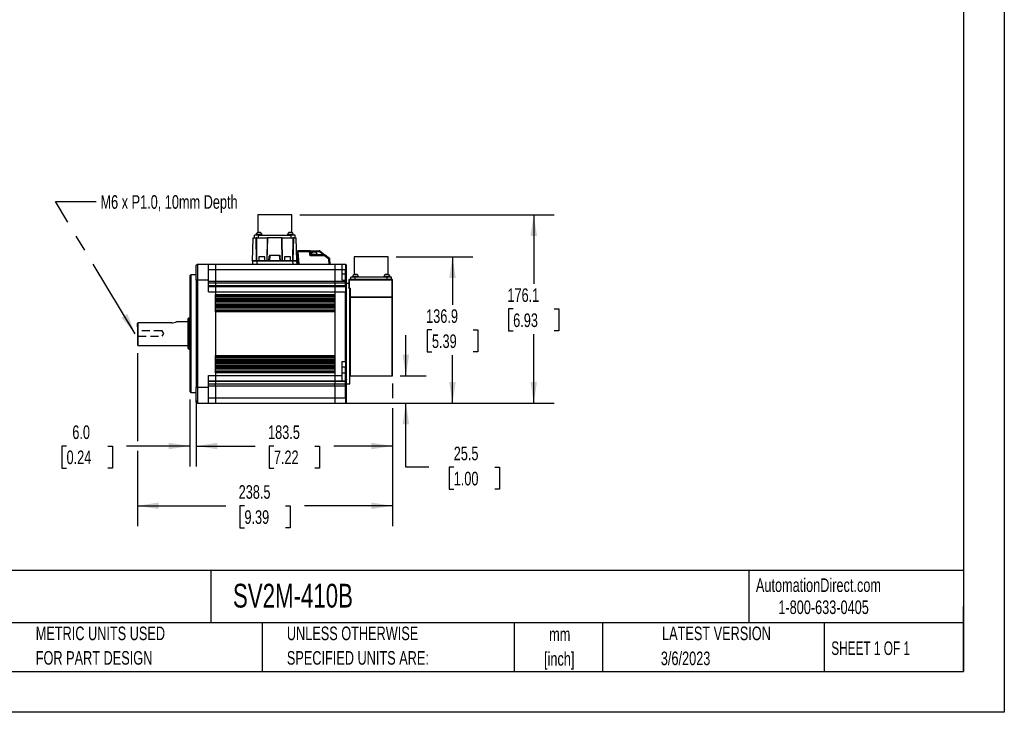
# Model space of a CAD drawing. Header units: millimetres. Extents: x 0 to 1676, y 0 to 1295.
# Tile 3 of 7: x 756 to 1676, y 0 to 648. Entities that reach past the tile are written whole.
import ezdxf

# ---------------------------------------------------------------- set-up
doc = ezdxf.new("R2010")
doc.units = ezdxf.units.MM
doc.header["$LTSCALE"] = 6
doc.linetypes.add('CENTERX2', pattern=[20.32, 12.7, -2.54, 2.54, -2.54])
doc.linetypes.add('HIDDEN', pattern=[1.905, 1.27, -0.635])
doc.layers.add('DIMENSIONS', color=140, linetype='Continuous', lineweight=25)
doc.layers.add('TEXT', color=140, linetype='Continuous', lineweight=25)
doc.layers.add('HIDDEN', color=102, linetype='HIDDEN')
doc.styles.add('SLDTEXTSTYLE0', font='TXT', dxfattribs={"width": 0.7})
doc.styles.add('SLDTEXTSTYLE1', font='TXT', dxfattribs={"width": 0.65})
doc.dimstyles.new('SLDDIMSTYLE1', dxfattribs={"dimtxt": 12.948047, "dimasz": 19.812, "dimexe": 0, "dimexo": 0.0625, "dimgap": 3.237012, "dimtad": 0, "dimtih": 1, "dimtoh": 1, "dimrnd": 1e-09, "dimzin": 4, "dimdsep": 46, "dimtxsty": 'SLDTEXTSTYLE0', "dimsah": 1, "dimcen": 0.09, "dimadec": 0, "dimazin": 1, "dimtfac": 1, "dimtmove": 0, "dimatfit": 0, "dimfxl": 0, "dimfrac": 2, "dimtolj": 1, "dimtzin": 12, "dimarcsym": 0})
doc.dimstyles.new('SLDDIMSTYLE4', dxfattribs={"dimtxt": 12.948047, "dimasz": 19.812, "dimexe": 0, "dimexo": 0.0625, "dimgap": 3.237012, "dimtad": 0, "dimtih": 1, "dimtoh": 1, "dimrnd": 1e-09, "dimzin": 12, "dimdsep": 46, "dimtxsty": 'SLDTEXTSTYLE0', "dimsah": 1, "dimcen": 0.09, "dimadec": 0, "dimazin": 3, "dimtfac": 1, "dimtmove": 0, "dimatfit": 0, "dimfxl": 0, "dimfrac": 2, "dimtolj": 1, "dimtzin": 12, "dimarcsym": 0})
doc.dimstyles.new('SLDDIMSTYLE7', dxfattribs={"dimtxt": 12.948047, "dimasz": 19.812, "dimexe": 0, "dimexo": 0.0625, "dimgap": 3.237012, "dimtad": 0, "dimtih": 1, "dimtoh": 1, "dimrnd": 1e-09, "dimzin": 12, "dimdsep": 46, "dimtxsty": 'SLDTEXTSTYLE0', "dimsah": 1, "dimcen": 0.09, "dimadec": 0, "dimazin": 3, "dimtfac": 1, "dimtofl": 0, "dimtmove": 0, "dimatfit": 3, "dimfxl": 0, "dimfrac": 2, "dimtolj": 1, "dimtzin": 12, "dimarcsym": 0})
doc.dimstyles.new('SLDDIMSTYLE8', dxfattribs={"dimtxt": 0.18, "dimasz": 19.812, "dimexe": 0, "dimexo": 0.0625, "dimgap": 0, "dimtad": 0, "dimtih": 1, "dimtoh": 1, "dimdec": 0, "dimrnd": 1e-09, "dimzin": 0, "dimdsep": 46, "dimtxsty": 'Standard', "dimsah": 1, "dimcen": 0.09, "dimadec": 0, "dimazin": 0, "dimtfac": 19.812, "dimtdec": 0, "dimtofl": 0, "dimtmove": 0, "dimatfit": 3, "dimfxl": 0, "dimfrac": 2, "dimtolj": 1, "dimtzin": 0, "dimarcsym": 0})

# ---------------------------------------------------------------- blocks, each defined once
blk = doc.blocks.new('SW_NOTE_0')
at = {"layer": 'TEXT', "color": 0, "linetype": 'CENTERX2', "lineweight": 18, "char_height": 10.9541, "attachment_point": 1, "style": 'SLDTEXTSTYLE0'}
for s, insert in [('SureServo2 MEDIUM INERTIA AC BRUSHLESS SERVO MOTOR, 1 kW, 3-PHASE INPUT, 24-BIT(16777216 PPR) ENCODER,', (0, 14.12)), ('INTEGRATED BRAKE, FOR USE WITH SureServo2 SV2A-4150 1.5 kW DRIVE', (0, -2.83))]:
    blk.add_mtext(s, dxfattribs=dict(at, insert=insert))
blk = doc.blocks.new('SW_NOTE_0_1')
at = {"layer": 'TEXT', "color": 0, "linetype": 'CENTERX2', "lineweight": 18, "char_height": 12.7, "attachment_point": 2, "style": 'SLDTEXTSTYLE0'}
for s, insert in [('mm', (17.07, 16.37)), ('[inch]', (16.56, -6.56))]:
    blk.add_mtext(s, dxfattribs=dict(at, insert=insert))
blk = doc.blocks.new('SW_NOTE_0_2')
at = {"layer": 'TEXT', "color": 0, "linetype": 'CENTERX2', "lineweight": 18, "char_height": 12.7, "attachment_point": 1, "style": 'SLDTEXTSTYLE0'}
for s, insert in [('UNLESS OTHERWISE', (0, 16.37)), ('SPECIFIED UNITS ARE:', (0, -6.56))]:
    blk.add_mtext(s, dxfattribs=dict(at, insert=insert))
blk = doc.blocks.new('SW_NOTE_0_6')
at = {"layer": 'TEXT', "color": 0, "linetype": 'CENTERX2', "lineweight": 18, "char_height": 12.7, "attachment_point": 1, "style": 'SLDTEXTSTYLE0'}
for s, insert in [('METRIC UNITS USED', (0, 16.37)), ('FOR PART DESIGN', (0, -6.56))]:
    blk.add_mtext(s, dxfattribs=dict(at, insert=insert))
blk = doc.blocks.new('_D_17')
at = {"layer": 'DIMENSIONS'}
for p, q in [((914.97, 292.52), (914.97, 229.98)), ((920.97, 291.52), (920.97, 229.98)), ((799.66, 249.03), (795.31, 249.03)), ((795.31, 249.03), (795.31, 228.45)), ((838.14, 249.03), (842.49, 249.03)), ((842.49, 249.03), (842.49, 228.45)), ((914.97, 249.03), (855.68, 249.03)), ((920.97, 249.03), (959.07, 249.03)), ((795.31, 228.45), (799.66, 228.45)), ((842.49, 228.45), (838.14, 228.45))]:
    blk.add_line(p, q, dxfattribs=at)
for points in [[(914.97, 249.03), (895.15, 252.08), (895.15, 245.98)], [(920.97, 249.03), (940.78, 245.98), (940.78, 252.08)]]:
    blk.add_solid(points, dxfattribs=at)
at = {"layer": 'DIMENSIONS', "char_height": 12.7, "attachment_point": 1, "style": 'SLDTEXTSTYLE0'}
for s, insert in [('6.0', (805.05, 268.3)), ('0.24', (799.66, 244.82))]:
    blk.add_mtext(s, dxfattribs=dict(at, insert=insert))
blk = doc.blocks.new('_D_18')
at = {"layer": 'DIMENSIONS'}
for p, q in [((865.97, 336.02), (865.97, 253.6)), ((1104.47, 307.52), (1104.47, 293.71)), ((1104.47, 284.57), (1104.47, 174.09)), ((865.97, 244.46), (865.97, 174.09)), ((865.97, 193.14), (948.44, 193.14)), ((965.98, 193.14), (961.63, 193.14)), ((961.63, 193.14), (961.63, 172.56)), ((1004.45, 193.14), (1008.8, 193.14)), ((1008.8, 193.14), (1008.8, 172.56)), ((1104.47, 193.14), (1022, 193.14)), ((961.63, 172.56), (965.98, 172.56)), ((1008.8, 172.56), (1004.45, 172.56))]:
    blk.add_line(p, q, dxfattribs=at)
for points in [[(865.97, 193.14), (885.78, 190.09), (885.78, 196.19)], [(1104.47, 193.14), (1084.65, 196.19), (1084.65, 190.09)]]:
    blk.add_solid(points, dxfattribs=at)
at = {"layer": 'DIMENSIONS', "char_height": 12.7, "attachment_point": 1, "style": 'SLDTEXTSTYLE0'}
for s, insert in [('238.5', (960.59, 212.41)), ('9.39', (965.98, 188.93))]:
    blk.add_mtext(s, dxfattribs=dict(at, insert=insert))
blk = doc.blocks.new('_D_19')
at = {"layer": 'DIMENSIONS'}
for p, q in [((1104.47, 307.52), (1104.47, 293.71)), ((920.97, 282.55), (920.97, 229.98)), ((1104.47, 284.57), (1104.47, 229.98)), ((920.97, 249.03), (975.94, 249.03)), ((993.48, 249.03), (989.13, 249.03)), ((989.13, 249.03), (989.13, 228.45)), ((1031.95, 249.03), (1036.3, 249.03)), ((1036.3, 249.03), (1036.3, 228.45)), ((1104.47, 249.03), (1049.5, 249.03)), ((989.13, 228.45), (993.48, 228.45)), ((1036.3, 228.45), (1031.95, 228.45))]:
    blk.add_line(p, q, dxfattribs=at)
for points in [[(920.97, 249.03), (940.78, 245.98), (940.78, 252.08)], [(1104.47, 249.03), (1084.65, 252.08), (1084.65, 245.98)]]:
    blk.add_solid(points, dxfattribs=at)
at = {"layer": 'DIMENSIONS', "char_height": 12.7, "attachment_point": 1, "style": 'SLDTEXTSTYLE0'}
for s, insert in [('183.5', (988.09, 268.3)), ('7.22', (993.48, 244.82))]:
    blk.add_mtext(s, dxfattribs=dict(at, insert=insert))
blk = doc.blocks.new('_D_20')
at = {"layer": 'DIMENSIONS'}
for p, q in [((1116.92, 314.64), (1116.92, 352.74)), ((1111.59, 314.64), (1135.97, 314.64)), ((1058.09, 289.14), (1135.97, 289.14)), ((1116.92, 229.14), (1116.92, 289.14)), ((1138.32, 229.14), (1116.92, 229.14)), ((1161.65, 229.14), (1157.31, 229.14)), ((1157.31, 229.14), (1157.31, 208.56)), ((1200.13, 229.14), (1204.48, 229.14)), ((1204.48, 229.14), (1204.48, 208.56)), ((1157.31, 208.56), (1161.65, 208.56)), ((1204.48, 208.56), (1200.13, 208.56))]:
    blk.add_line(p, q, dxfattribs=at)
for points in [[(1116.92, 314.64), (1119.97, 334.45), (1113.88, 334.45)], [(1116.92, 289.14), (1113.88, 269.33), (1119.97, 269.33)]]:
    blk.add_solid(points, dxfattribs=at)
at = {"layer": 'DIMENSIONS', "char_height": 12.7, "attachment_point": 1, "style": 'SLDTEXTSTYLE0'}
for s, insert in [('25.5', (1161.65, 248.41)), ('1.00', (1161.65, 224.93))]:
    blk.add_mtext(s, dxfattribs=dict(at, insert=insert))
blk = doc.blocks.new('_D_21')
at = {"layer": 'DIMENSIONS'}
for p, q in [((1017.78, 465.28), (1255.52, 465.28)), ((1236.47, 465.28), (1236.47, 400.69)), ((1217.23, 377.21), (1212.88, 377.21)), ((1212.88, 377.21), (1212.88, 356.63)), ((1255.71, 377.21), (1260.06, 377.21)), ((1260.06, 377.21), (1260.06, 356.63)), ((1212.88, 356.63), (1217.23, 356.63)), ((1236.47, 289.14), (1236.47, 353.73)), ((1260.06, 356.63), (1255.71, 356.63)), ((1058.09, 289.14), (1255.52, 289.14))]:
    blk.add_line(p, q, dxfattribs=at)
for points in [[(1236.47, 465.28), (1233.42, 445.47), (1239.52, 445.47)], [(1236.47, 289.14), (1239.52, 308.95), (1233.42, 308.95)]]:
    blk.add_solid(points, dxfattribs=at)
at = {"layer": 'DIMENSIONS', "char_height": 12.7, "attachment_point": 1, "style": 'SLDTEXTSTYLE0'}
for s, insert in [('176.1', (1211.85, 396.48)), ('6.93', (1217.23, 373))]:
    blk.add_mtext(s, dxfattribs=dict(at, insert=insert))
blk = doc.blocks.new('_D_22')
at = {"layer": 'DIMENSIONS'}
for p, q in [((1107.96, 426.08), (1179.55, 426.08)), ((1160.5, 426.08), (1160.5, 381.09)), ((1141.27, 357.61), (1136.92, 357.61)), ((1136.92, 357.61), (1136.92, 337.03)), ((1179.74, 357.61), (1184.09, 357.61)), ((1184.09, 357.61), (1184.09, 337.03)), ((1136.92, 337.03), (1141.27, 337.03)), ((1160.5, 289.14), (1160.5, 334.13)), ((1184.09, 337.03), (1179.74, 337.03)), ((1058.09, 289.14), (1179.55, 289.14))]:
    blk.add_line(p, q, dxfattribs=at)
for points in [[(1160.5, 426.08), (1157.46, 406.27), (1163.55, 406.27)], [(1160.5, 289.14), (1163.55, 308.95), (1157.46, 308.95)]]:
    blk.add_solid(points, dxfattribs=at)
at = {"layer": 'DIMENSIONS', "char_height": 12.7, "attachment_point": 1, "style": 'SLDTEXTSTYLE0'}
for s, insert in [('136.9', (1135.88, 376.88)), ('5.39', (1141.27, 353.4))]:
    blk.add_mtext(s, dxfattribs=dict(at, insert=insert))

msp = doc.modelspace()

# ---------------------------------------------------------------- linework, layer by layer
at = {"color": 7, "linetype": 'Continuous'}
for p, q in [((1676.415, 1295.416), (1676.415, 0.016)), ((1676.415, 0.016), (0.015, 0.016))]:
    msp.add_line(p, q, dxfattribs=at)
for p, q in [((978.411, 465.278), (978.411, 448.667)), ((994.286, 465.278), (978.411, 465.278)), ((1010.161, 465.278), (994.286, 465.278)), ((1010.161, 448.667), (1010.161, 465.278)), ((973.519, 421.855), (974.286, 443.838)), ((974.286, 443.838), (976.848, 443.838)), ((975.236, 443.838), (975.236, 446.228)), ((979.236, 446.228), (975.236, 446.228)), ((977.209, 422.338), (976.848, 443.838)), ((977.417, 443.838), (976.848, 443.838)), ((976.903, 446.728), (976.903, 446.228)), ((982.31, 446.728), (976.903, 446.728)), ((977.669, 422.338), (977.417, 443.838)), ((977.417, 443.838), (978.078, 443.838)), ((978.078, 443.838), (979.236, 443.838)), ((979.606, 448.728), (978.903, 448.728)), ((979.236, 443.838), (979.236, 446.228)), ((979.236, 446.228), (1009.336, 446.228)), ((979.236, 443.838), (986.676, 443.838)), ((980.31, 448.728), (979.606, 448.728)), ((982.31, 446.228), (982.31, 446.728)), ((986.676, 443.838), (987.322, 443.838)), ((987.322, 443.838), (986.911, 422.338)), ((987.33, 422.338), (987.724, 443.838)), ((1000.848, 443.838), (987.724, 443.838)), ((1001.243, 422.338), (1000.848, 443.838)), ((1001.662, 422.338), (1001.251, 443.838)), ((1001.897, 443.838), (1009.336, 443.838)), ((1006.263, 446.728), (1006.263, 446.228)), ((1011.67, 446.728), (1006.263, 446.728)), ((1008.966, 448.728), (1008.263, 448.728)), ((1009.67, 448.728), (1008.966, 448.728)), ((1009.336, 446.228), (1009.336, 443.838)), ((1013.336, 446.228), (1009.336, 446.228)), ((1009.336, 443.838), (1010.495, 443.838)), ((1010.495, 443.838), (1011.156, 443.838)), ((1011.156, 443.838), (1010.904, 422.338)), ((1011.724, 443.838), (1011.156, 443.838)), ((1011.724, 443.838), (1011.363, 422.338)), ((1011.67, 446.228), (1011.67, 446.728)), ((1011.724, 443.838), (1014.286, 443.838)), ((1013.336, 443.838), (1013.336, 446.228)), ((1015.054, 421.855), (1014.286, 443.838)), ((979.536, 425.838), (979.536, 422.338)), ((982.286, 425.838), (979.536, 425.838)), ((985.036, 425.838), (982.286, 425.838)), ((985.036, 422.338), (985.036, 425.838)), ((988.786, 422.338), (989.146, 426.451)), ((989.701, 427.338), (989.264, 422.338)), ((998.872, 427.338), (989.701, 427.338)), ((999.309, 422.338), (998.872, 427.338)), ((999.786, 422.338), (999.427, 426.451)), ((1003.536, 425.838), (1003.536, 422.338)), ((1006.286, 425.838), (1003.536, 425.838)), ((1009.036, 425.838), (1006.286, 425.838)), ((1009.036, 422.338), (1009.036, 425.838)), ((1016.19, 419.138), (1015.187, 430.601)), ((1016.184, 430.775), (1016.184, 431.688)), ((1026.672, 431.688), (1016.184, 431.688)), ((1026.672, 430.775), (1016.184, 430.775)), ((1017.202, 419.138), (1016.184, 430.775)), ((1026.672, 430.775), (1026.672, 431.688)), ((1026.672, 431.688), (1031.216, 431.688)), ((1027.377, 426.775), (1026.672, 430.775)), ((1027.315, 431.454), (1027.357, 431.417)), ((1040.966, 426.775), (1027.377, 426.775)), ((1028.216, 427.688), (1027.657, 430.862)), ((1027.657, 430.862), (1031.216, 430.862)), ((1029.723, 427.688), (1028.214, 427.688)), ((1028.216, 427.688), (1028.214, 427.688)), ((1028.466, 428.188), (1028.466, 427.688)), ((1033.966, 428.188), (1028.466, 428.188)), ((1029.723, 427.688), (1031.216, 427.688)), ((1031.216, 430.188), (1030.466, 430.188)), ((1031.216, 431.688), (1031.216, 430.862)), ((1031.216, 431.688), (1035.871, 431.688)), ((1031.216, 430.862), (1035.871, 430.862)), ((1031.216, 430.862), (1031.216, 430.188)), ((1031.966, 430.188), (1031.216, 430.188)), ((1031.216, 427.688), (1032.71, 427.688)), ((1040.966, 427.688), (1032.71, 427.688)), ((1033.966, 427.688), (1033.966, 428.188)), ((1035.871, 431.454), (1035.871, 431.688)), ((1035.871, 430.862), (1035.871, 431.454)), ((1039.914, 427.688), (1035.871, 430.862)), ((1036.488, 431.475), (1041.584, 427.475)), ((1040.966, 426.775), (1040.966, 427.688)), ((1044.788, 423.775), (1040.966, 426.775)), ((1041.584, 427.475), (1041.293, 427.633)), ((1045.406, 424.474), (1041.584, 427.475)), ((1045.194, 419.138), (1044.788, 423.775)), ((1046.19, 419.138), (1045.785, 423.775)), ((1068.591, 426.078), (1068.591, 409.478)), ((1084.466, 426.078), (1068.591, 426.078)), ((1100.341, 426.078), (1084.466, 426.078)), ((1100.341, 409.467), (1100.341, 426.078)), ((920.966, 418.107), (921.966, 419.108)), ((920.966, 404.138), (920.966, 418.107)), ((921.966, 419.108), (932.466, 419.127)), ((921.966, 419.108), (921.966, 404.138)), ((932.466, 419.127), (938.966, 419.138)), ((932.466, 404.138), (932.466, 419.127)), ((938.966, 419.138), (938.966, 414.138)), ((938.966, 419.138), (1050.466, 419.138)), ((973.519, 421.855), (973.424, 419.138)), ((977.516, 422.338), (974.019, 422.338)), ((977.516, 421.855), (977.421, 419.138)), ((977.516, 422.338), (977.516, 421.855)), ((1011.057, 422.338), (977.516, 422.338)), ((1011.057, 421.855), (977.516, 421.855)), ((1011.057, 422.338), (1011.057, 421.855)), ((1014.554, 422.338), (1011.057, 422.338)), ((1011.057, 421.855), (1011.151, 419.138)), ((1015.149, 419.138), (1015.054, 421.855)), ((1050.466, 419.138), (1050.466, 414.138)), ((1050.466, 419.138), (1057.466, 419.126)), ((1057.466, 414.138), (1057.466, 419.126)), ((1057.466, 419.126), (1060.467, 419.12)), ((1060.467, 419.12), (1060.467, 414.138)), ((1061.466, 418.119), (1060.467, 419.12)), ((1061.466, 414.138), (1061.466, 418.119)), ((915.966, 409.138), (914.966, 408.138)), ((914.966, 408.138), (914.966, 354.138)), ((920.966, 409.138), (915.966, 409.138)), ((915.966, 409.138), (915.966, 354.138)), ((932.466, 414.138), (938.966, 414.138)), ((938.966, 414.138), (1050.466, 414.138)), ((938.966, 414.138), (938.966, 403.304)), ((1050.466, 414.138), (1050.466, 403.304)), ((1050.466, 414.138), (1057.466, 414.138)), ((1057.466, 404.126), (1057.466, 414.138)), ((1057.466, 414.138), (1060.467, 414.138)), ((1057.466, 410.138), (1060.466, 410.138)), ((1060.466, 410.138), (1060.466, 414.138)), ((1060.466, 404.12), (1060.466, 410.138)), ((1061.466, 410.138), (1060.466, 410.138)), ((1060.466, 414.138), (1061.466, 414.138)), ((1061.466, 410.138), (1061.466, 414.138)), ((1061.466, 403.308), (1061.466, 410.138)), ((1065.416, 404.638), (1065.416, 407.028)), ((1069.416, 407.028), (1065.416, 407.028)), ((1067.036, 407.528), (1067.036, 407.028)), ((1072.536, 407.528), (1067.036, 407.528)), ((1069.786, 409.528), (1069.036, 409.528)), ((1069.416, 404.638), (1069.416, 407.028)), ((1099.516, 407.028), (1069.416, 407.028)), ((1070.536, 409.528), (1069.786, 409.528)), ((1072.536, 407.028), (1072.536, 407.528)), ((1096.443, 407.528), (1096.443, 407.028)), ((1101.85, 407.528), (1096.443, 407.528)), ((1099.146, 409.528), (1098.443, 409.528)), ((1099.85, 409.528), (1099.146, 409.528)), ((1099.516, 404.638), (1099.516, 407.028)), ((1103.516, 407.028), (1099.516, 407.028)), ((1101.85, 407.028), (1101.85, 407.528)), ((1101.896, 407.528), (1101.85, 407.528)), ((1101.896, 407.028), (1101.896, 407.528)), ((1103.516, 404.638), (1103.516, 407.028)), ((921.966, 404.138), (920.966, 404.138)), ((920.966, 404.138), (920.966, 304.138)), ((921.966, 404.138), (921.966, 304.138)), ((932.466, 404.138), (921.966, 404.138)), ((932.466, 393.138), (932.466, 404.138)), ((932.466, 403.304), (938.966, 403.304)), ((938.966, 401.183), (932.466, 401.175)), ((932.466, 399.009), (938.966, 399.017)), ((932.466, 398.127), (938.966, 398.138)), ((938.966, 403.304), (1050.466, 403.304)), ((938.966, 401.183), (938.966, 403.304)), ((938.966, 401.183), (938.966, 399.017)), ((1050.466, 401.183), (938.966, 401.183)), ((938.966, 399.017), (1050.466, 399.017)), ((938.966, 398.138), (938.966, 399.017)), ((938.966, 398.138), (938.966, 393.138)), ((938.966, 398.138), (1050.466, 398.138)), ((1050.466, 401.183), (1050.466, 403.304)), ((1050.466, 403.304), (1060.467, 403.304)), ((1050.466, 401.183), (1050.466, 399.017)), ((1060.467, 401.171), (1050.466, 401.183)), ((1050.466, 398.138), (1050.466, 399.017)), ((1050.466, 399.017), (1060.467, 399.004)), ((1050.466, 398.138), (1050.466, 393.138)), ((1050.466, 398.138), (1060.466, 398.12)), ((1057.466, 404.126), (1060.466, 404.12)), ((1060.467, 403.304), (1060.466, 404.12)), ((1061.281, 403.304), (1060.466, 404.12)), ((1060.467, 401.171), (1060.467, 403.304)), ((1060.466, 403.304), (1061.281, 403.304)), ((1060.466, 399.004), (1060.466, 401.171)), ((1061.466, 400.463), (1060.466, 401.171)), ((1060.467, 398.12), (1060.467, 399.004)), ((1061.466, 398.296), (1060.467, 399.004)), ((1060.467, 398.121), (1060.467, 393.138)), ((1061.466, 397.119), (1060.467, 398.121)), ((1061.466, 403.119), (1061.281, 403.304)), ((1063.473, 401.138), (1061.466, 401.138)), ((1061.466, 398.296), (1061.466, 400.463)), ((1061.466, 397.119), (1061.466, 398.296)), ((1061.466, 393.138), (1061.466, 397.119)), ((1063.467, 404.137), (1063.48, 396.908)), ((1103.966, 404.638), (1063.967, 404.638)), ((1063.967, 404.638), (1063.967, 404.137)), ((1103.966, 404.137), (1063.967, 404.137)), ((1063.967, 404.137), (1063.98, 396.677)), ((1063.98, 396.677), (1064.966, 396.677)), ((1064.466, 354.138), (1064.466, 396.438)), ((1064.966, 396.677), (1064.966, 388.503)), ((1103.966, 404.137), (1103.966, 404.638)), ((1103.966, 388.503), (1103.966, 404.137)), ((1104.466, 388.504), (1104.466, 404.138)), ((932.466, 393.138), (938.966, 393.138)), ((938.966, 393.138), (1050.466, 393.138)), ((938.966, 393.138), (938.966, 390.852)), ((938.966, 390.852), (1050.466, 390.852)), ((938.966, 385.424), (938.966, 390.852)), ((938.966, 389.875), (1050.466, 389.875)), ((938.966, 389.114), (1050.466, 389.114)), ((1050.466, 387.162), (938.966, 387.162)), ((1050.466, 393.138), (1060.467, 393.138)), ((1050.466, 393.138), (1050.466, 390.852)), ((1050.466, 390.852), (1050.466, 385.424)), ((1060.467, 328.138), (1060.467, 393.138)), ((1060.466, 393.138), (1061.466, 393.138)), ((1061.466, 328.138), (1061.466, 393.138)), ((1064.966, 388.256), (1064.966, 388.503)), ((1064.966, 388.503), (1103.966, 388.503)), ((1064.966, 388.073), (1064.966, 388.256)), ((1103.966, 388.073), (1064.966, 388.073)), ((1064.966, 388.073), (1064.966, 314.638)), ((1103.966, 388.503), (1103.966, 388.073)), ((1103.966, 314.638), (1103.966, 388.073)), ((1104.466, 387.643), (1104.466, 388.504)), ((1104.466, 315.17), (1104.466, 387.643)), ((938.966, 386.401), (1050.466, 386.401)), ((938.966, 385.424), (1050.466, 385.424)), ((938.966, 385.424), (938.966, 385.352)), ((1050.466, 385.352), (938.966, 385.352)), ((938.966, 379.924), (938.966, 385.352)), ((938.966, 384.375), (1050.466, 384.375)), ((1050.466, 383.614), (938.966, 383.614)), ((1050.466, 381.662), (938.966, 381.662)), ((938.966, 380.901), (1050.466, 380.901)), ((938.966, 379.924), (1050.466, 379.924)), ((938.966, 379.924), (938.966, 379.63)), ((1050.466, 379.63), (938.966, 379.63)), ((938.966, 374.646), (938.966, 379.63)), ((938.966, 378.654), (1050.466, 378.654)), ((938.966, 378.114), (1050.466, 378.114)), ((1050.466, 385.352), (1050.466, 385.424)), ((1050.466, 385.352), (1050.466, 379.924)), ((1050.466, 379.63), (1050.466, 379.924)), ((1050.466, 379.63), (1050.466, 374.646)), ((913.966, 368.638), (912.966, 367.888)), ((914.966, 368.638), (913.966, 368.638)), ((913.966, 368.638), (913.966, 354.138)), ((1050.466, 376.162), (938.966, 376.162)), ((1050.466, 375.622), (938.966, 375.622)), ((938.966, 374.646), (938.966, 333.63)), ((1050.466, 374.646), (938.966, 374.646)), ((1050.466, 374.646), (1050.466, 333.63)), ((866.238, 364.045), (865.966, 363.625)), ((865.966, 360.638), (865.966, 363.625)), ((866.238, 364.045), (865.967, 363.625)), ((866.466, 364.194), (866.238, 364.045)), ((866.238, 364.045), (866.466, 364.194)), ((866.466, 364.194), (866.466, 343.138)), ((897.966, 364.194), (866.466, 364.194)), ((912.966, 365.138), (902.473, 365.138)), ((912.966, 367.888), (912.966, 340.388)), ((865.966, 354.138), (865.966, 343.638)), ((913.966, 354.138), (913.966, 339.638)), ((914.966, 354.138), (914.966, 300.138)), ((915.966, 354.138), (915.966, 299.138)), ((1064.466, 307.138), (1064.466, 354.138)), ((865.966, 343.638), (866.466, 343.138)), ((866.466, 343.138), (912.966, 343.138)), ((912.966, 340.388), (913.966, 339.638)), ((913.966, 339.638), (914.966, 339.638)), ((938.966, 333.63), (1050.466, 333.63)), ((938.966, 328.646), (938.966, 333.63)), ((938.966, 332.654), (1050.466, 332.654)), ((938.966, 332.114), (1050.466, 332.114)), ((1050.466, 333.63), (1050.466, 328.646)), ((1050.466, 330.162), (938.966, 330.162)), ((938.966, 329.622), (1050.466, 329.622)), ((938.966, 328.646), (938.966, 328.352)), ((938.966, 328.646), (1050.466, 328.646)), ((1050.466, 328.352), (938.966, 328.352)), ((938.966, 322.924), (938.966, 328.352)), ((938.966, 327.375), (1050.466, 327.375)), ((938.966, 326.614), (1050.466, 326.614)), ((1050.466, 324.662), (938.966, 324.662)), ((938.966, 323.901), (1050.466, 323.901)), ((938.966, 322.924), (1050.466, 322.924)), ((938.966, 322.924), (938.966, 322.852)), ((1050.466, 322.852), (938.966, 322.852)), ((938.966, 317.424), (938.966, 322.852)), ((1050.466, 328.352), (1050.466, 328.646)), ((1050.466, 328.352), (1050.466, 322.924)), ((1050.466, 322.852), (1050.466, 322.924)), ((1050.466, 322.852), (1050.466, 317.424)), ((1057.466, 328.138), (1060.467, 328.138)), ((1057.466, 315.138), (1057.466, 328.138)), ((1057.466, 323.15), (1060.467, 323.155)), ((1060.466, 317.138), (1060.466, 323.155)), ((1060.467, 328.138), (1060.467, 323.155)), ((1061.466, 328.138), (1060.467, 328.138)), ((1060.467, 323.155), (1061.466, 324.157)), ((1061.466, 324.157), (1061.466, 328.138)), ((1061.466, 317.138), (1061.466, 324.157)), ((932.466, 315.138), (938.966, 315.138)), ((932.466, 304.138), (932.466, 315.138)), ((938.966, 321.875), (1050.466, 321.875)), ((938.966, 321.114), (1050.466, 321.114)), ((1050.466, 319.162), (938.966, 319.162)), ((1050.466, 318.401), (938.966, 318.401)), ((938.966, 317.424), (938.966, 315.138)), ((1050.466, 317.424), (938.966, 317.424)), ((938.966, 315.138), (1050.466, 315.138)), ((938.966, 315.138), (938.966, 310.138)), ((1050.466, 317.424), (1050.466, 315.138)), ((1050.466, 315.138), (1057.466, 315.138)), ((1050.466, 315.138), (1050.466, 310.138)), ((1060.466, 317.138), (1057.466, 317.138)), ((1057.466, 310.15), (1057.466, 315.138)), ((1061.466, 317.138), (1060.466, 317.138)), ((1060.466, 310.155), (1060.466, 317.138)), ((1061.466, 311.152), (1061.466, 317.138)), ((1064.966, 314.638), (1103.966, 314.638)), ((920.966, 290.169), (920.966, 304.138)), ((920.966, 304.138), (921.966, 304.138)), ((921.966, 304.138), (932.466, 304.138)), ((921.966, 304.138), (921.966, 289.168)), ((932.466, 310.149), (938.966, 310.138)), ((938.966, 309.259), (932.466, 309.267)), ((932.466, 307.101), (938.966, 307.093)), ((938.966, 304.971), (932.466, 304.971)), ((932.466, 289.149), (932.466, 304.138)), ((938.966, 310.138), (1050.466, 310.138)), ((938.966, 309.259), (938.966, 310.138)), ((1050.466, 309.259), (938.966, 309.259)), ((938.966, 309.259), (938.966, 307.093)), ((938.966, 307.093), (1050.466, 307.093)), ((938.966, 304.971), (938.966, 307.093)), ((1050.466, 304.971), (938.966, 304.971)), ((938.966, 304.971), (938.966, 294.138)), ((1050.466, 310.138), (1057.466, 310.15)), ((1050.466, 309.259), (1050.466, 310.138)), ((1060.467, 309.272), (1050.466, 309.259)), ((1050.466, 309.259), (1050.466, 307.093)), ((1050.466, 307.093), (1060.467, 307.105)), ((1050.466, 304.971), (1050.466, 307.093)), ((1060.467, 304.971), (1050.466, 304.971)), ((1050.466, 304.971), (1050.466, 294.138)), ((1057.466, 310.15), (1060.466, 310.155)), ((1061.281, 310.971), (1060.466, 310.155)), ((1060.466, 294.138), (1060.467, 304.971)), ((1060.467, 309.272), (1060.467, 310.155)), ((1061.466, 309.98), (1060.466, 309.272)), ((1060.466, 307.105), (1060.466, 309.272)), ((1061.466, 307.813), (1060.467, 307.105)), ((1060.467, 304.971), (1060.467, 307.105)), ((1061.466, 304.971), (1060.467, 304.971)), ((1061.466, 311.152), (1061.281, 310.971)), ((1061.466, 307.813), (1061.466, 309.98)), ((1061.466, 304.971), (1061.466, 307.813)), ((1061.466, 307.138), (1064.466, 307.138)), ((1061.466, 294.138), (1061.466, 304.971)), ((914.966, 300.138), (915.966, 299.138)), ((915.966, 299.138), (920.966, 299.138)), ((921.966, 289.168), (920.966, 290.169)), ((921.966, 289.168), (932.466, 289.149)), ((932.466, 294.138), (938.966, 294.138)), ((932.466, 289.149), (938.966, 289.138)), ((938.966, 294.138), (1050.466, 294.138)), ((938.966, 294.138), (938.966, 289.138)), ((938.966, 289.138), (1050.466, 289.138)), ((1050.466, 294.138), (1060.466, 294.138)), ((1050.466, 294.138), (1050.466, 289.138)), ((1050.466, 289.138), (1060.467, 289.155)), ((1060.467, 294.138), (1060.467, 289.155)), ((1061.466, 294.138), (1060.467, 294.138)), ((1060.467, 289.155), (1061.466, 290.157)), ((1061.466, 290.157), (1061.466, 294.138))]:
    msp.add_line(p, q)
at = {"flags": 128}
for points in [[(987.724, 443.838), (987.608, 443.838), (987.499, 443.838), (987.401, 443.838), (987.322, 443.838)], [(1001.251, 443.838), (1001.172, 443.838), (1001.075, 443.838), (1000.965, 443.838), (1000.848, 443.838)], [(1001.251, 443.838), (1001.325, 443.838), (1001.401, 443.838), (1001.479, 443.838), (1001.559, 443.838), (1001.641, 443.838), (1001.724, 443.838), (1001.81, 443.838), (1001.897, 443.838)], [(989.701, 427.338), (989.627, 427.329), (989.56, 427.304), (989.459, 427.229), (989.306, 427.023), (989.203, 426.764), (989.146, 426.451)], [(998.872, 427.338), (998.946, 427.33), (999.013, 427.306), (999.114, 427.229), (999.267, 427.023), (999.372, 426.762), (999.427, 426.451)], [(1027.657, 430.862), (1027.538, 431.188), (1027.315, 431.454)], [(1036.488, 431.475), (1036.198, 431.633), (1035.871, 431.688)], [(1061.467, 400.463), (1061.467, 401.033), (1061.467, 401.681), (1061.466, 402.384), (1061.466, 403.119)], [(1063.98, 396.677), (1063.884, 396.681), (1063.792, 396.694), (1063.633, 396.742), (1063.521, 396.817), (1063.48, 396.908)], [(1064.466, 396.438), (1064.505, 396.532), (1064.62, 396.61), (1064.779, 396.66), (1064.869, 396.673), (1064.966, 396.677)], [(865.966, 363.625), (865.966, 361.998), (865.966, 359.751), (865.966, 357.06), (865.966, 354.138)], [(1061.467, 309.98), (1061.467, 310.454), (1061.467, 310.814), (1061.466, 311.05), (1061.466, 311.152)]]:
    msp.add_lwpolyline(points, dxfattribs=at)
for centre, radius, start, end in [((978.903, 446.728), 2, 90, 180), ((980.31, 446.728), 2, 0, 90), ((1008.263, 446.728), 2, 90, 180), ((1009.67, 446.728), 2, 0, 90), ((1016.184, 430.688), 1, 90, 185), ((1015.489, 430.125), 0.563, 91.235666, 122.318902), ((1016.894, 422.096), 8.709, 94.682289, 99.371022), ((1026.672, 430.688), 1, 50, 90), ((1027.417, 427.943), 2.928, 85.300263, 104.73818), ((1031.888, 423.481), 5.586, 131.137018, 143.863561), ((1030.466, 428.188), 2, 90, 180), ((1031.966, 428.188), 2, 0, 90), ((1037.544, 429.793), 1.986, 122.133146, 147.444867), ((1040.966, 426.688), 1, 70.934043, 90), ((1044.448, 424.324), 4.257, 132.270661, 144.852062), ((1055.028, 415.734), 13.019, 138.939476, 141.855788), ((1045.286, 420.892), 2.926, 80.197251, 99.802749), ((1045.816, 423.855), 0.743, 123.540147, 144.614088), ((1044.788, 423.688), 1, 5, 51.868086), ((974.019, 421.838), 0.5, 89.997357, 177.999996), ((975.518, 188.953), 232.911, 89.508291, 90.491699), ((1013.055, 188.617), 233.247, 89.50901, 90.491002), ((1014.554, 421.838), 0.5, 2.000032, 89.999998), ((1069.036, 407.528), 2, 90, 180), ((1070.536, 407.528), 2, 360, 90), ((1098.443, 407.528), 2, 90, 180), ((1099.85, 407.528), 2, 0, 90), ((1099.896, 407.528), 2, 360, 77.144087), ((1063.967, 404.138), 0.5, 90, 180.1), ((1063.571, 416.516), 12.38, 269.51968, 270.19748), ((1063.571, 618.776), 214.64, 270.01139, 270.105767), ((1103.966, 404.138), 0.5, 360, 90), ((1103.988, 618.777), 214.64, 269.994233, 270.08861), ((1104.341, 416.517), 12.38, 269.902519, 270.58032), ((1064.822, 376.27), 12.234, 89.321729, 91.663477), ((1064.939, 388.546), 0.475, 185.752623, 273.363334), ((1104.091, 460.124), 71.621, 269.900001, 270.299998), ((1103.999, 387.605), 0.469, 4.662963, 94.004823), ((897.773, 376.357), 12.164, 270.913057, 292.733515), ((1064.966, 314.138), 0.5, 90, 180), ((1103.966, 315.138), 0.5, 270, 0)]:
    msp.add_arc(centre, radius, start, end)
at = {"layer": 'HIDDEN'}
for p, q in [((888.966, 356.638), (866.591, 356.638)), ((866.591, 351.638), (888.966, 351.638)), ((890.469, 354.138), (888.966, 356.638)), ((888.966, 351.638), (890.469, 354.138))]:
    msp.add_line(p, q, dxfattribs=at)
at = {"layer": 'TEXT'}
for p, q in [((1638.3, 1257.3), (1638.3, 38.1)), ((1638.3, 132.757), (38.1, 132.757)), ((934.553, 132.757), (934.553, 83.82)), ((1437.452, 132.757), (1437.452, 83.82)), ((1638.3, 38.1), (1638.3, 99.06)), ((1638.3, 83.82), (38.1, 83.82)), ((982.681, 83.82), (982.681, 38.1)), ((1218.146, 83.82), (1218.146, 38.1)), ((1300.873, 83.82), (1300.873, 38.1)), ((1508.092, 83.82), (1508.092, 38.1)), ((38.1, 38.1), (1638.3, 38.1))]:
    msp.add_line(p, q, dxfattribs=at)

# ---------------------------------------------------------------- block references
at = {"layer": 'TEXT', "linetype": 'CENTERX2', "lineweight": 18}
for name, p in [('SW_NOTE_0', (46.228, 109.36)), ('SW_NOTE_0_6', (770.87, 63.813)), ('SW_NOTE_0_2', (1005.647, 63.813)), ('SW_NOTE_0_1', (1243.717, 62.946))]:
    msp.add_blockref(name, p, dxfattribs=at)

# ---------------------------------------------------------------- texts
for s, insert, char_height, attachment_point, style in [('M6 x P1.0, 10mm Depth', (831.403, 483.611), 12.7, 1, 'SLDTEXTSTYLE0'), ('SV2M-410B', (955.246, 120.201), 22.225, 1, 'SLDTEXTSTYLE0'), ('AutomationDirect.com', (1444.17, 125.259), 12.7, 1, 'SLDTEXTSTYLE0'), ('1-800-633-0405', (1465.149, 104.622), 12.7, 1, 'SLDTEXTSTYLE0'), ('LATEST VERSION', (1407.313, 80.184), 12.7, 2, 'SLDTEXTSTYLE0'), ('SHEET 1 OF 1', (1514.648, 66.309), 12.7, 1, 'SLDTEXTSTYLE1'), ('3/6/2023', (1378.435, 56.82), 12.7, 2, 'SLDTEXTSTYLE0')]:
    msp.add_mtext(s, dxfattribs=dict(at, insert=insert, char_height=char_height, attachment_point=attachment_point, style=style))

# ---------------------------------------------------------------- dimensions: what is measured, and where the dimension line sits
at = {"layer": 'DIMENSIONS'}
for base, p1, p2, angle, dimstyle, picture, middle in [((1236.469, 465.278), (1050.466, 289.138), (1010.161, 465.278), 90, 'SLDDIMSTYLE7', '_D_21', (1236.469, 377.208)), ((1160.503, 289.138), (1100.341, 426.078), (1050.466, 289.138), 90, 'SLDDIMSTYLE7', '_D_22', (1160.503, 357.608)), ((1116.923, 314.638), (1050.466, 289.138), (1103.966, 314.638), 90, 'SLDDIMSTYLE4', '_D_20', (1116.923, 229.138)), ((1104.466, 193.138), (865.966, 343.638), (1104.466, 315.138), 0, 'SLDDIMSTYLE7', '_D_18', (985.216, 193.138))]:
    dim = msp.add_linear_dim(base=base, p1=p1, p2=p2, angle=angle, dimstyle=dimstyle, dxfattribs=at)
    dim.commit()
    dim.dimension.update_dxf_attribs({"geometry": picture, "text_midpoint": middle, "dimtype": 160})
for base, p1, p2, dimstyle, picture, middle in [((1104.466, 249.032), (920.966, 290.169), (1104.466, 315.138), 'SLDDIMSTYLE7', '_D_19', (1012.716, 249.032)), ((920.966, 249.032), (914.966, 300.138), (920.966, 299.138), 'SLDDIMSTYLE1', '_D_17', (818.901, 249.032))]:
    dim = msp.add_linear_dim(base=base, p1=p1, p2=p2, dimstyle=dimstyle, dxfattribs=at)
    dim.commit()
    dim.dimension.update_dxf_attribs({"geometry": picture, "text_midpoint": middle, "dimtype": 160})

# ---------------------------------------------------------------- leaders
at = {"layer": 'TEXT', "linetype": 'CENTERX2', "lineweight": 18}
msp.add_leader([(863.946, 353.898), (789.257, 477.595), (827.357, 477.595)], dimstyle='SLDDIMSTYLE8', dxfattribs=at)

doc.saveas('drawing.dxf')
